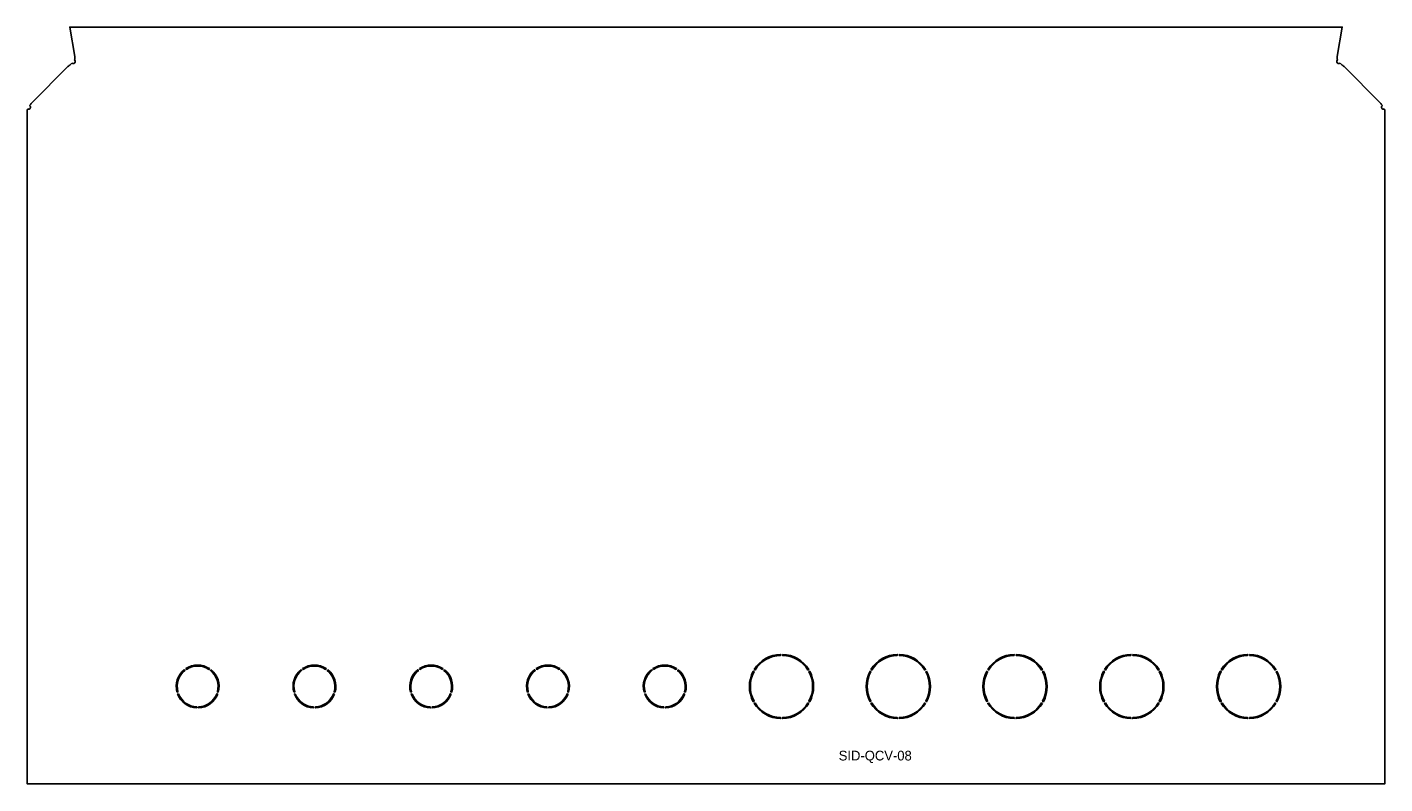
# Model space of a CAD drawing. Header units: millimetres. Extents: x 0 to 698, y 0 to 389.
import ezdxf

# ---------------------------------------------------------------- set-up
doc = ezdxf.new("R2010")
doc.units = ezdxf.units.MM

msp = doc.modelspace()

# ---------------------------------------------------------------- linework, layer by layer
for p, q in [((20.94, 368.34), (2.4, 349.8)), ((695.2, 349.8), (676.66, 368.34))]:
    msp.add_line(p, q)
for points in [[(673.11, 373.45), (675.74, 388.59), (21.86, 388.59), (24.49, 373.45)], [(0, 345.2), (0, 0), (697.6, 0), (697.6, 345.2)]]:
    msp.add_lwpolyline(points)
for points in [[(373.57, 58.68, -0.251772), (387.1, 66.49), (387.1, 65.99, 0.251268), (374, 58.43)], [(388.1, 66.49, -0.251772), (401.63, 58.68), (401.2, 58.43, 0.251268), (388.1, 65.99)], [(433.57, 58.68, -0.251772), (447.1, 66.49), (447.1, 65.99, 0.251268), (434, 58.43)], [(448.1, 66.49, -0.251772), (461.63, 58.68), (461.2, 58.43, 0.251268), (448.1, 65.99)], [(493.57, 58.68, -0.251772), (507.1, 66.49), (507.1, 65.99, 0.251268), (494, 58.43)], [(508.1, 66.49, -0.251772), (521.63, 58.68), (521.2, 58.43, 0.251268), (508.1, 65.99)], [(553.57, 58.68, -0.251772), (567.1, 66.49), (567.1, 65.99, 0.251268), (554, 58.43)], [(568.1, 66.49, -0.251772), (581.63, 58.68), (581.2, 58.43, 0.251268), (568.1, 65.99)], [(613.57, 58.68, -0.251772), (627.1, 66.49), (627.1, 65.99, 0.251268), (614, 58.43)], [(628.1, 66.49, -0.251772), (641.63, 58.68), (641.2, 58.43, 0.251268), (628.1, 65.99)], [(76.99, 47.08, -0.299964), (80.74, 58.6), (81.03, 58.19, 0.298784), (77.47, 47.23)], [(81.55, 59.18, -0.299964), (93.65, 59.18), (93.36, 58.78, 0.298784), (81.84, 58.78)], [(94.46, 58.6, -0.299964), (98.21, 47.08), (97.73, 47.23, 0.298784), (94.17, 58.19)], [(136.99, 47.08, -0.299964), (140.74, 58.6), (141.03, 58.19, 0.298784), (137.47, 47.23)], [(141.55, 59.18, -0.299964), (153.65, 59.18), (153.36, 58.78, 0.298784), (141.84, 58.78)], [(154.46, 58.6, -0.299964), (158.21, 47.08), (157.73, 47.23, 0.298784), (154.17, 58.19)], [(196.99, 47.08, -0.299964), (200.74, 58.6), (201.03, 58.19, 0.298784), (197.47, 47.23)], [(201.55, 59.18, -0.299964), (213.65, 59.18), (213.36, 58.78, 0.298784), (201.84, 58.78)], [(214.46, 58.6, -0.299964), (218.21, 47.08), (217.73, 47.23, 0.298784), (214.17, 58.19)], [(256.99, 47.08, -0.299964), (260.74, 58.6), (261.03, 58.19, 0.298784), (257.47, 47.23)], [(261.55, 59.18, -0.299964), (273.65, 59.18), (273.36, 58.78, 0.298784), (261.84, 58.78)], [(274.46, 58.6, -0.299964), (278.21, 47.08), (277.73, 47.23, 0.298784), (274.17, 58.19)], [(316.99, 47.08, -0.299964), (320.74, 58.6), (321.03, 58.19, 0.298784), (317.47, 47.23)], [(321.55, 59.18, -0.299964), (333.65, 59.18), (333.36, 58.78, 0.298784), (321.84, 58.78)], [(334.46, 58.6, -0.299964), (338.21, 47.08), (337.73, 47.23, 0.298784), (334.17, 58.19)], [(373.07, 42.19, -0.251772), (373.07, 57.81), (373.5, 57.56, 0.251268), (373.5, 42.44)], [(402.13, 57.81, -0.251772), (402.13, 42.19), (401.7, 42.44, 0.251268), (401.7, 57.56)], [(433.07, 42.19, -0.251772), (433.07, 57.81), (433.5, 57.56, 0.251268), (433.5, 42.44)], [(462.13, 57.81, -0.251772), (462.13, 42.19), (461.7, 42.44, 0.251268), (461.7, 57.56)], [(493.07, 42.19, -0.251772), (493.07, 57.81), (493.5, 57.56, 0.251268), (493.5, 42.44)], [(522.13, 57.81, -0.251772), (522.13, 42.19), (521.7, 42.44, 0.251268), (521.7, 57.56)], [(553.07, 42.19, -0.251772), (553.07, 57.81), (553.5, 57.56, 0.251268), (553.5, 42.44)], [(582.13, 57.81, -0.251772), (582.13, 42.19), (581.7, 42.44, 0.251268), (581.7, 57.56)], [(613.07, 42.19, -0.251772), (613.07, 57.81), (613.5, 57.56, 0.251268), (613.5, 42.44)], [(642.13, 57.81, -0.251772), (642.13, 42.19), (641.7, 42.44, 0.251268), (641.7, 57.56)], [(77.78, 46.28, 0.298784), (87.1, 39.51), (87.1, 39.01, -0.299964), (77.3, 46.13)], [(97.9, 46.13, -0.299964), (88.1, 39.01), (88.1, 39.51, 0.298784), (97.42, 46.28)], [(137.78, 46.28, 0.298784), (147.1, 39.51), (147.1, 39.01, -0.299964), (137.3, 46.13)], [(157.9, 46.13, -0.299964), (148.1, 39.01), (148.1, 39.51, 0.298784), (157.42, 46.28)], [(197.78, 46.28, 0.298784), (207.1, 39.51), (207.1, 39.01, -0.299964), (197.3, 46.13)], [(217.9, 46.13, -0.299964), (208.1, 39.01), (208.1, 39.51, 0.298784), (217.42, 46.28)], [(257.78, 46.28, 0.298784), (267.1, 39.51), (267.1, 39.01, -0.299964), (257.3, 46.13)], [(277.9, 46.13, -0.299964), (268.1, 39.01), (268.1, 39.51, 0.298784), (277.42, 46.28)], [(317.78, 46.28, 0.298784), (327.1, 39.51), (327.1, 39.01, -0.299964), (317.3, 46.13)], [(337.9, 46.13, -0.299964), (328.1, 39.01), (328.1, 39.51, 0.298784), (337.42, 46.28)], [(374, 41.57, 0.251268), (387.1, 34.01), (387.1, 33.51, -0.251772), (373.57, 41.32)], [(401.63, 41.32, -0.251772), (388.1, 33.51), (388.1, 34.01, 0.251268), (401.2, 41.57)], [(434, 41.57, 0.251268), (447.1, 34.01), (447.1, 33.51, -0.251772), (433.57, 41.32)], [(461.63, 41.32, -0.251772), (448.1, 33.51), (448.1, 34.01, 0.251268), (461.2, 41.57)], [(494, 41.57, 0.251268), (507.1, 34.01), (507.1, 33.51, -0.251772), (493.57, 41.32)], [(521.63, 41.32, -0.251772), (508.1, 33.51), (508.1, 34.01, 0.251268), (521.2, 41.57)], [(554, 41.57, 0.251268), (567.1, 34.01), (567.1, 33.51, -0.251772), (553.57, 41.32)], [(581.63, 41.32, -0.251772), (568.1, 33.51), (568.1, 34.01, 0.251268), (581.2, 41.57)], [(614, 41.57, 0.251268), (627.1, 34.01), (627.1, 33.51, -0.251772), (613.57, 41.32)], [(641.63, 41.32, -0.251772), (628.1, 33.51), (628.1, 34.01, 0.251268), (641.2, 41.57)]]:
    msp.add_lwpolyline(points, format="xyb", close=True)
for centre, start, end in [((23.7, 370.89), 227.9899, 57.16614), ((673.9, 370.89), 122.83386, 312.0101), ((0.7, 347.5), 244.26408, 56.81506), ((696.9, 347.5), 123.18494, 295.73592)]:
    msp.add_arc(centre, 1, start, end)
for points in [[(23.03, 370.15), (22.76, 369.88), (22.46, 369.61), (22.14, 369.33)], [(24.49, 373.45), (24.61, 372.88), (24.52, 372.31), (24.24, 371.73)], [(675.46, 369.33), (675.14, 369.61), (674.84, 369.88), (674.57, 370.15)], [(22.14, 369.33), (21.76, 369), (21.35, 368.67), (20.94, 368.34)], [(676.66, 368.34), (676.25, 368.67), (675.84, 369), (675.46, 369.33)], [(2.4, 349.8), (2, 349.31), (1.6, 348.82), (1.25, 348.34)], [(696.35, 348.34), (696, 348.82), (695.6, 349.31), (695.2, 349.8)], [(0.27, 346.6), (0.09, 346.13), (0, 345.67), (0, 345.2)], [(697.6, 345.2), (697.6, 345.67), (697.51, 346.13), (697.33, 346.6)]]:
    msp.add_open_spline(points, degree=3)
msp.add_open_spline([(673.36, 371.73), (673.27, 371.92), (673.19, 372.11), (673.14, 372.3), (673.04, 372.69), (673.03, 373.07), (673.11, 373.45)], degree=3, knots=[-0.4111623, -0.4111623, -0.4111623, -0.4111623, -0.2169564, -0.2169564, -0.2169564, 0.1745329, 0.1745329, 0.1745329, 0.1745329])

# ---------------------------------------------------------------- texts
at = {"insert": (417, 17), "char_height": 5, "attachment_point": 1}
msp.add_mtext_dynamic_manual_height_columns('SID-QCV-08', width=66, gutter_width=1, heights=[0], dxfattribs=at)

doc.saveas('drawing.dxf')
